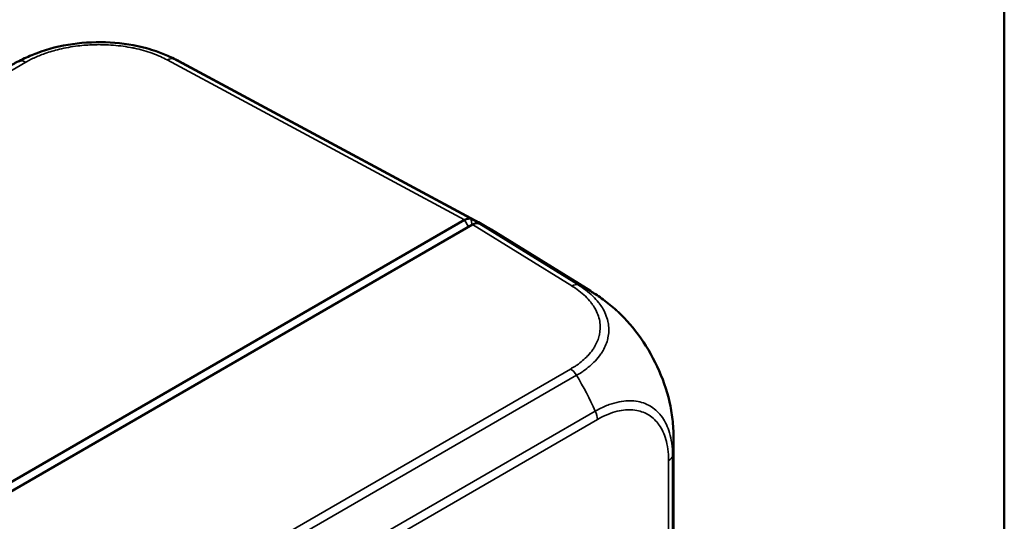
# Model space of a CAD drawing. Header units: millimetres. Extents: x 20 to 574, y 18 to 400.
# Tile 15 of 16: x 504 to 574, y 226 to 262. Entities that reach past the tile are written whole.
import ezdxf

# ---------------------------------------------------------------- set-up
doc = ezdxf.new("R2010")
doc.units = ezdxf.units.MM
doc.header["$LTSCALE"] = 2
for name, color, linetype, lineweight in [('Border (ISO)', 7, 'Continuous', 50), ('Visible (ISO)', 7, 'Continuous', 50), ('Visible Narrow (ISO)', 7, 'Continuous', 35)]:
    doc.layers.add(name, color=color, linetype=linetype, lineweight=lineweight)

# ---------------------------------------------------------------- blocks, each defined once
blk = doc.blocks.new('Borders Border')
at = {"layer": 'Border (ISO)'}
blk.add_line((287, 200), (287, 10), dxfattribs=at)

msp = doc.modelspace()

# ---------------------------------------------------------------- linework, layer by layer
at = {"layer": 'Visible (ISO)'}
for p, q in [((536.756, 247.15), (515.651, 258.499)), ((427.308, 184.771), (535.702, 247.352)), ((536.268, 247.026), (427.873, 184.444)), ((544.625, 242.318), (537.584, 246.673)), ((546.509, 240.91), (546.509, 240.91)), ((550.536, 178.118), (550.536, 231.597))]:
    msp.add_line(p, q, dxfattribs=at)
for centre, major_axis, ratio, start_param, end_param in [((529.388, 234.086), (7.5, 12.99), 0.57735, 6.245464, 6.376929), ((529.388, 234.086), (7.5, 12.991), 0.57735, 0.093744, 0.093749), ((536.268, 246.209), (0.5, 0.866), 0.577174, 0.09372, 0.785246), ((529.954, 233.76), (7.5, 12.99), 0.57735, 6.265732, 6.376934), ((536.738, 229.565), (-7.887, -12.754), 0.57735, 3.141568, 3.141598), ((535.536, 230.986), (14.988, 0.984), 0.615048, 6.242839, 6.242985)]:
    msp.add_ellipse(centre, major_axis=major_axis, ratio=ratio, start_param=start_param, end_param=end_param, dxfattribs=at)
for points, knots in [([(505.361, 259.189), (506.136, 259.484), (507.002, 259.703), (508.757, 259.95), (509.666, 259.988), (511.433, 259.889), (512.314, 259.749), (513.356, 259.465), (513.587, 259.393), (513.812, 259.315)], [0, 0, 0, 0, 0.2728832, 0.2728832, 0.5390641, 0.5390641, 0.8063544, 0.8063544, 0.8845003, 0.8845003, 0.8845003, 0.8845003]), ([(513.812, 259.315), (514.128, 259.205), (514.439, 259.083), (514.9, 258.88), (515.052, 258.808), (515.273, 258.698), (515.346, 258.661), (515.457, 258.603), (515.496, 258.582), (515.554, 258.551), (515.575, 258.54), (515.615, 258.519), (515.635, 258.508), (515.652, 258.499)], [0, 0, 0, 0, 0.1005413, 0.1005413, 0.1512845, 0.1512845, 0.1761158, 0.1761158, 0.1891154, 0.1891154, 0.1960999, 0.1960999, 0.203577, 0.203577, 0.203577, 0.203577]), ([(503.404, 258.253), (503.421, 258.263), (503.441, 258.274), (503.482, 258.298), (503.503, 258.31), (503.556, 258.341), (503.588, 258.359), (503.685, 258.413), (503.75, 258.449), (503.991, 258.579), (504.168, 258.67), (504.68, 258.914), (505.018, 259.058), (505.361, 259.189)], [0, 0, 0, 0, 0.0074337, 0.0074337, 0.014919, 0.014919, 0.0259461, 0.0259461, 0.0482684, 0.0482684, 0.1091512, 0.1091512, 0.2197556, 0.2197556, 0.2197556, 0.2197556]), ([(536.153, 247.425), (536.089, 247.449), (536.016, 247.454), (535.942, 247.442), (535.868, 247.431), (535.786, 247.4), (535.702, 247.352)], [-0.03324749, -0.03324749, -0.03324749, -0.03324749, 0, 0, 0, 0.03325331, 0.03325331, 0.03325331, 0.03325331]), ([(544.625, 242.318), (544.651, 242.302), (544.68, 242.284), (544.743, 242.245), (544.777, 242.224), (544.872, 242.164), (544.932, 242.125), (545.138, 241.991), (545.281, 241.894), (545.744, 241.564), (546.055, 241.315), (546.404, 241.006), (546.457, 240.958), (546.509, 240.91)], [0, 0, 0, 0, 0.0106931, 0.0106931, 0.0227781, 0.0227781, 0.0443771, 0.0443771, 0.096543, 0.096543, 0.2154021, 0.2154021, 0.2366417, 0.2366417, 0.2366417, 0.2366417]), ([(546.594, 240.831), (547.169, 240.292), (547.717, 239.656), (548.703, 238.252), (549.148, 237.461), (549.863, 235.836), (550.137, 234.98), (550.301, 234.158)], [0.0125021, 0.0125021, 0.0125021, 0.0125021, 0.2669637, 0.2669637, 0.5320958, 0.5320958, 0.8035976, 0.8035976, 0.8035976, 0.8035976]), ([(550.301, 234.158), (550.384, 233.74), (550.445, 233.316), (550.503, 232.677), (550.517, 232.463), (550.529, 232.142), (550.532, 232.035), (550.534, 231.873), (550.535, 231.818), (550.535, 231.735), (550.535, 231.707), (550.536, 231.652), (550.536, 231.624), (550.536, 231.599)], [0, 0, 0, 0, 0.1279946, 0.1279946, 0.1926276, 0.1926276, 0.224802, 0.224802, 0.241213, 0.241213, 0.2497587, 0.2497587, 0.2586597, 0.2586597, 0.2586597, 0.2586597])]:
    msp.add_open_spline(points, degree=3, knots=knots, dxfattribs=at)
msp.add_open_spline([(513.812, 259.315), (513.812, 259.315), (513.812, 259.315), (513.812, 259.315)], degree=3, dxfattribs=at)
at = {"layer": 'Visible Narrow (ISO)'}
for p, q in [((496.735, 254.018), (504.568, 258.541)), ((514.604, 258.698), (535.702, 247.352)), ((536.153, 247.425), (515.049, 258.773)), ((535.702, 247.352), (535.985, 246.862)), ((536.153, 247.425), (536.236, 247.007)), ((536.268, 247.026), (543.304, 242.675)), ((543.757, 242.746), (536.719, 247.099)), ((543.208, 236.783), (445.187, 180.19)), ((445.632, 179.745), (543.651, 236.336)), ((546.61, 234.442), (546.61, 234.442)), ((544.966, 233.804), (447.144, 177.327)), ((447.302, 176.721), (545.123, 233.198)), ((550.455, 177.284), (550.455, 230.634)), ((550.167, 230.286), (550.167, 176.933))]:
    msp.add_line(p, q, dxfattribs=at)
for centre, major_axis, ratio, start_param, end_param in [((504.58, 257.718), (-0.498, 0.867), 0.575661, 5.516647, 6.195563), ((514.616, 257.874), (0.474, 0.881), 0.577174, 0.076272, 0.767798), ((508.55, 245.292), (7.102, 13.207), 0.57735, 6.28318, 6.35947), ((543.293, 241.866), (0.529, 0.849), 0.57927, 0.117677, 0.804582), ((536.738, 229.565), (-7.887, -12.754), 0.57735, 3.141598, 3.252366), ((543.196, 235.974), (-0.5, 0.866), 0.57735, 4.80066, 5.479925), ((536.255, 230.571), (6.669, -13.457), 0.616548, 1.50608, 1.696401), ((544.416, 233.607), (-0.5, 0.866), 0.57735, 3.927059, 4.607927), ((535.536, 230.986), (14.988, 0.984), 0.615048, 6.138952, 6.242839), ((549.46, 230.695), (1, 0), 0.57735, 5.498044, 6.178385)]:
    msp.add_ellipse(centre, major_axis=major_axis, ratio=ratio, start_param=start_param, end_param=end_param, dxfattribs=at)
for points, knots in [([(504.568, 258.541), (504.675, 258.603), (504.784, 258.664), (504.931, 258.739), (504.965, 258.756), (505.027, 258.786), (505.055, 258.8), (505.099, 258.821), (505.113, 258.827), (505.376, 258.95), (505.637, 259.057), (505.913, 259.155), (505.917, 259.156), (506.247, 259.272), (506.589, 259.373), (507.362, 259.559), (507.798, 259.637), (508.44, 259.715), (508.64, 259.734), (509.183, 259.774), (509.528, 259.785), (510.116, 259.781), (510.36, 259.772), (511.071, 259.725), (511.534, 259.667), (512.046, 259.573), (512.111, 259.56), (512.208, 259.54), (512.239, 259.534), (512.711, 259.433), (513.134, 259.315), (513.734, 259.101), (513.931, 259.022), (514.284, 258.864), (514.44, 258.785), (514.596, 258.702), (514.6, 258.7), (514.604, 258.698)], [0, 0, 0, 0, 0.045362, 0.045362, 0.058815, 0.058815, 0.069912, 0.069912, 0.075565, 0.075565, 0.171085, 0.171085, 0.172474, 0.172474, 0.286832, 0.286832, 0.422699, 0.422699, 0.483185, 0.483185, 0.586594, 0.586594, 0.659862, 0.659862, 0.801837, 0.801837, 0.822517, 0.822517, 0.832726, 0.832726, 0.974558, 0.974558, 1.047302, 1.047302, 1.110509, 1.110509, 1.112134, 1.112134, 1.112134, 1.112134]), ([(515.049, 258.774), (515.045, 258.776), (515.041, 258.778), (514.884, 258.862), (514.699, 258.955), (514.314, 259.127), (514.099, 259.213), (513.856, 259.3), (513.834, 259.308), (513.812, 259.315)], [-1.1121885, -1.1121885, -1.1121885, -1.1121885, -1.1105094, -1.1105094, -1.047302, -1.047302, -0.9745579, -0.9745579, -0.9674425, -0.9674425, -0.9674425, -0.9674425]), ([(505.361, 259.189), (505.145, 259.107), (504.937, 259.019), (504.72, 258.917), (504.704, 258.91), (504.658, 258.888), (504.627, 258.873), (504.558, 258.839), (504.521, 258.821), (504.358, 258.738), (504.235, 258.668), (504.127, 258.606)], [-0.146812, -0.146812, -0.146812, -0.146812, -0.0755654, -0.0755654, -0.0699121, -0.0699121, -0.0588153, -0.0588153, -0.0453624, -0.0453624, 0.0000675, 0.0000675, 0.0000675, 0.0000675]), ([(543.305, 242.675), (543.311, 242.672), (543.316, 242.669), (543.49, 242.56), (543.653, 242.452), (543.973, 242.21), (544.13, 242.076), (544.412, 241.803), (544.539, 241.664), (544.673, 241.494), (544.694, 241.467), (544.719, 241.434), (544.724, 241.428), (544.809, 241.313), (544.881, 241.202), (545.116, 240.795), (545.229, 240.49), (545.289, 240.16), (545.293, 240.137), (545.342, 239.815), (545.333, 239.512), (545.265, 239.199), (545.262, 239.184), (545.196, 238.905), (545.091, 238.644), (544.9, 238.317), (544.852, 238.242), (544.696, 238.018), (544.577, 237.872), (544.438, 237.724), (544.432, 237.718), (544.317, 237.597), (544.077, 237.374), (543.814, 237.161), (543.632, 237.038), (543.596, 237.014), (543.446, 236.919), (543.327, 236.851), (543.208, 236.783)], [0, 0, 0, 0, 0.00222, 0.00222, 0.075567, 0.075567, 0.157535, 0.157535, 0.237436, 0.237436, 0.252529, 0.252529, 0.255854, 0.255854, 0.316195, 0.316195, 0.474092, 0.474092, 0.485567, 0.485567, 0.639361, 0.639361, 0.647033, 0.647033, 0.783685, 0.783685, 0.824823, 0.824823, 0.90793, 0.90793, 0.911609, 0.911609, 0.979344, 1.047078, 1.047078, 1.06342, 1.06342, 1.11368, 1.11368, 1.11368, 1.11368]), ([(543.651, 236.336), (543.764, 236.408), (543.891, 236.478), (544.017, 236.56), (544.058, 236.587), (544.099, 236.615), (544.139, 236.644), (544.304, 236.767), (544.446, 236.877), (544.582, 236.993), (544.717, 237.108), (544.845, 237.227), (544.964, 237.352), (544.971, 237.359), (544.977, 237.366), (544.984, 237.373), (545.128, 237.527), (545.257, 237.686), (545.37, 237.849), (545.426, 237.93), (545.478, 238.012), (545.526, 238.095), (545.684, 238.369), (545.798, 238.653), (545.865, 238.941), (545.869, 238.957), (545.873, 238.973), (545.876, 238.99), (545.946, 239.314), (545.956, 239.643), (545.906, 239.97), (545.903, 239.994), (545.899, 240.018), (545.894, 240.043), (545.834, 240.377), (545.711, 240.708), (545.529, 241.027), (545.459, 241.149), (545.38, 241.27), (545.293, 241.388), (545.289, 241.394), (545.284, 241.401), (545.279, 241.407), (545.257, 241.437), (545.234, 241.466), (545.211, 241.496), (545.089, 241.65), (544.952, 241.801), (544.802, 241.948), (544.647, 242.097), (544.478, 242.242), (544.296, 242.381), (544.132, 242.505), (543.958, 242.623), (543.777, 242.735), (543.771, 242.739), (543.765, 242.742), (543.758, 242.746)], [-1.113972, -1.113972, -1.113972, -1.113972, -1.06342, -1.06342, -1.06342, -1.047078, -1.047078, -1.047078, -0.979344, -0.979344, -0.979344, -0.911609, -0.911609, -0.911609, -0.90793, -0.90793, -0.90793, -0.824823, -0.824823, -0.824823, -0.783685, -0.783685, -0.783685, -0.647033, -0.647033, -0.647033, -0.639361, -0.639361, -0.639361, -0.485567, -0.485567, -0.485567, -0.474092, -0.474092, -0.474092, -0.316195, -0.316195, -0.316195, -0.255854, -0.255854, -0.255854, -0.252529, -0.252529, -0.252529, -0.237436, -0.237436, -0.237436, -0.157535, -0.157535, -0.157535, -0.075567, -0.075567, -0.075567, -0.00222, -0.00222, -0.00222, 0.000167, 0.000167, 0.000167, 0.000167]), ([(546.509, 240.91), (546.651, 240.78), (546.791, 240.645), (546.968, 240.464), (547.007, 240.423), (547.053, 240.374), (547.061, 240.366), (547.207, 240.211), (547.343, 240.059), (547.833, 239.483), (548.17, 239.029), (548.802, 238.051), (549.095, 237.524), (549.362, 236.961), (549.373, 236.936), (549.592, 236.465), (549.774, 236.012), (549.972, 235.42), (550.016, 235.281), (550.137, 234.869), (550.207, 234.598), (550.268, 234.317), (550.27, 234.305), (550.282, 234.248), (550.292, 234.203), (550.301, 234.158)], [-0.9337919, -0.9337919, -0.9337919, -0.9337919, -0.8756743, -0.8756743, -0.8591595, -0.8591595, -0.8558419, -0.8558419, -0.7969084, -0.7969084, -0.639088, -0.639088, -0.4737736, -0.4737736, -0.4661998, -0.4661998, -0.3296894, -0.3296894, -0.2878238, -0.2878238, -0.205414, -0.205414, -0.2017307, -0.2017307, -0.1879841, -0.1879841, -0.1879841, -0.1879841]), ([(550.455, 230.635), (550.455, 230.698), (550.455, 230.765), (550.454, 230.847), (550.454, 230.856), (550.448, 231.172), (550.414, 231.452), (550.324, 231.964), (550.265, 232.2), (550.058, 232.815), (549.877, 233.163), (549.648, 233.463), (549.642, 233.47), (549.636, 233.478), (549.634, 233.48), (549.522, 233.623), (549.401, 233.751), (549.141, 233.978), (549.002, 234.077), (548.56, 234.333), (548.229, 234.446), (547.871, 234.498), (547.869, 234.498), (547.862, 234.499), (547.856, 234.5), (547.673, 234.525), (547.489, 234.534), (547.096, 234.521), (546.884, 234.496), (546.439, 234.409), (546.203, 234.343), (545.709, 234.168), (545.452, 234.056), (545.166, 233.909), (545.157, 233.905), (545.083, 233.867), (545.023, 233.834), (544.966, 233.804)], [-1.121596, -1.121596, -1.121596, -1.121596, -1.096913, -1.096913, -1.093627, -1.093627, -0.991629, -0.991629, -0.8973, -0.8973, -0.72921, -0.72921, -0.725097, -0.725097, -0.724247, -0.724247, -0.641923, -0.641923, -0.560637, -0.560637, -0.396822, -0.396822, -0.395971, -0.395971, -0.393193, -0.393193, -0.312087, -0.312087, -0.223641, -0.223641, -0.129408, -0.129408, -0.027501, -0.027501, -0.024215, -0.024215, 0.000408, 0.000408, 0.000408, 0.000408]), ([(545.123, 233.198), (545.182, 233.232), (545.24, 233.266), (545.306, 233.304), (545.314, 233.308), (545.562, 233.447), (545.801, 233.549), (546.256, 233.717), (546.472, 233.779), (546.881, 233.863), (547.076, 233.887), (547.438, 233.901), (547.607, 233.894), (547.775, 233.872), (547.781, 233.871), (547.788, 233.87), (547.79, 233.87), (548.12, 233.824), (548.424, 233.721), (548.833, 233.485), (548.96, 233.393), (549.2, 233.183), (549.312, 233.064), (549.415, 232.931), (549.416, 232.93), (549.423, 232.922), (549.428, 232.915), (549.639, 232.638), (549.806, 232.315), (549.995, 231.745), (550.05, 231.527), (550.132, 231.048), (550.163, 230.79), (550.167, 230.506), (550.167, 230.497), (550.168, 230.421), (550.167, 230.354), (550.167, 230.286)], [-0.000521, -0.000521, -0.000521, -0.000521, 0.024215, 0.024215, 0.027501, 0.027501, 0.129408, 0.129408, 0.223641, 0.223641, 0.312087, 0.312087, 0.393193, 0.393193, 0.395971, 0.395971, 0.396822, 0.396822, 0.560637, 0.560637, 0.641923, 0.641923, 0.724247, 0.724247, 0.725097, 0.725097, 0.72921, 0.72921, 0.8973, 0.8973, 0.991629, 0.991629, 1.093627, 1.093627, 1.096913, 1.096913, 1.121635, 1.121635, 1.121635, 1.121635])]:
    msp.add_open_spline(points, degree=3, knots=knots, dxfattribs=at)

# ---------------------------------------------------------------- block references
at = {"xscale": 2, "yscale": 2, "zscale": 2}
msp.add_blockref('Borders Border', (0, 0), dxfattribs=at)

doc.saveas('drawing.dxf')
